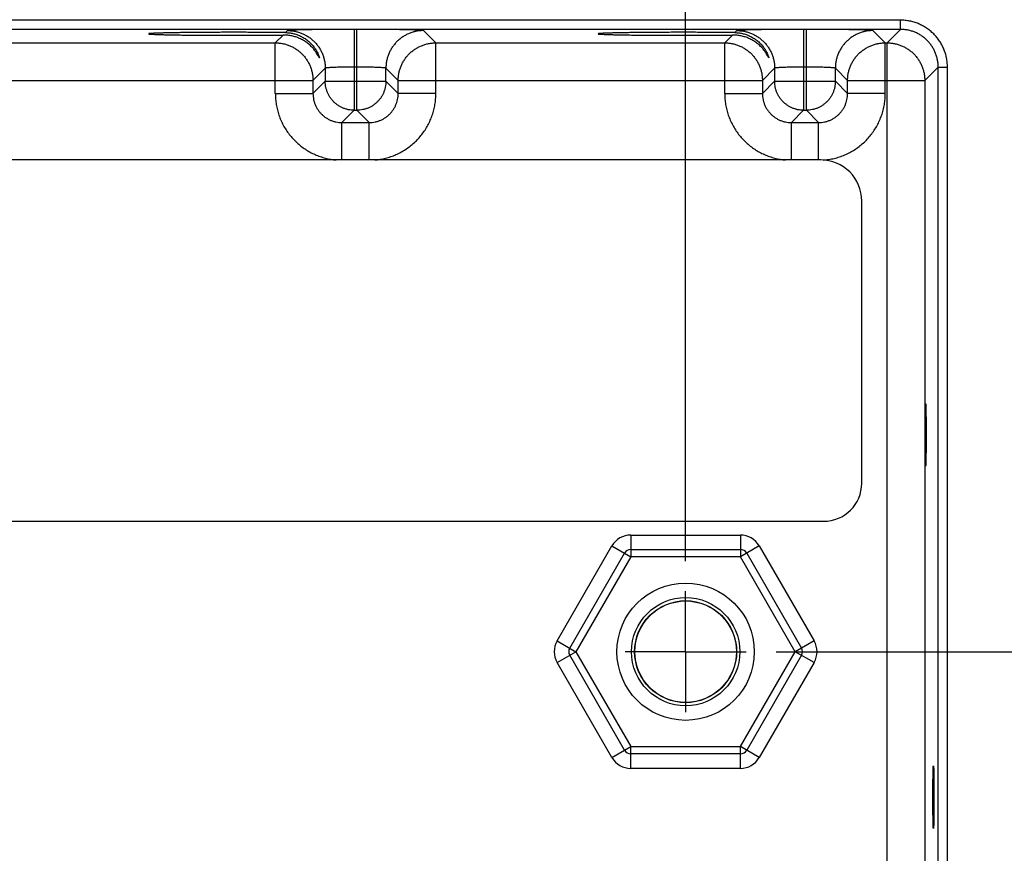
# Model space of a CAD drawing. Header units: inches. Extents: x 0 to 34, y 0 to 22.
# Tile 79 of 83: x 26.7 to 28.7, y 15.6 to 17.4. Entities that reach past the tile are written whole.
import ezdxf

# ---------------------------------------------------------------- set-up
doc = ezdxf.new("R2010")
doc.units = ezdxf.units.IN
doc.header["$LTSCALE"] = 1.87
doc.header["$MEASUREMENT"] = 0
doc.linetypes.add('CENTER', pattern=[0.6, 0.375, -0.075, 0.075, -0.075])
doc.layers.get('0').update_dxf_attribs({"linetype": 'CONTINUOUS'})
doc.layers.add('DEFAULT_1', color=7, linetype='CENTER')
doc.layers.add('DIMENSIONS', color=7, linetype='CONTINUOUS')
doc.styles.get("Standard").update_dxf_attribs({"font": 'txt', "width": 0.8})
doc.dimstyles.new('DIMSTYLE_1', dxfattribs={"dimtxt": 0.125, "dimasz": 0.18, "dimexe": 0.18, "dimexo": 0.0625, "dimgap": 0.09, "dimtad": 0, "dimtih": 1, "dimtoh": 1, "dimdec": 3, "dimzin": 4, "dimdsep": 46, "dimtxsty": 'STANDARD', "dimblk": '_FILLED', "dimblk1": '_FILLED', "dimblk2": '_FILLED', "dimcen": 0.09, "dimadec": 0, "dimazin": 0, "dimtp": 0.01, "dimtm": 0.01, "dimtfac": 1, "dimtdec": 3, "dimtofl": 0, "dimtmove": 0, "dimatfit": 3, "dimldrblk": '_FILLED', "dimfxl": 1, "dimtolj": 1, "dimtzin": 4, "dimarcsym": 0})

# ---------------------------------------------------------------- blocks, each defined once
blk = doc.blocks.new('_FILLED')
at = {"color": 0, "linetype": 'BYBLOCK'}
blk.add_solid([(0, 0), (-1, 0.174), (-1, -0.174)], dxfattribs=at)
blk = doc.blocks.new('*D5')
at = {"layer": 'DIMENSIONS', "color": 2, "linetype": 'CONTINUOUS'}
for p, q in [((21.5825, 16.2534), (21.5825, 19.6002)), ((28.0825, 16.2534), (28.0825, 19.6002)), ((21.5825, 19.4752), (24.9569, 19.4752)), ((28.0825, 19.4752), (26.4069, 19.4752))]:
    blk.add_line(p, q, dxfattribs=at)
at = {"layer": 'DIMENSIONS', "color": 2, "linetype": 'CONTINUOUS', "xscale": 0.18, "yscale": 0.18, "zscale": 0.18, "rotation": 180}
blk.add_blockref('_FILLED', (21.5825, 19.4752), dxfattribs=at)
at = {"layer": 'DIMENSIONS', "color": 2, "linetype": 'CONTINUOUS', "xscale": 0.18, "yscale": 0.18, "zscale": 0.18}
blk.add_blockref('_FILLED', (28.0825, 19.4752), dxfattribs=at)
at = {"layer": 'DIMENSIONS', "color": 2, "linetype": 'CONTINUOUS', "width": 0.8}
for s, p in [('[', (25.6444, 19.4127)), (']', (26.2444, 19.4127)), ('6.500', (25.0194, 19.4127)), ('165.1', (25.7444, 19.4127))]:
    blk.add_text(s, height=0.125, dxfattribs=at).set_placement(p)
blk = doc.blocks.new('*D6')
at = {"layer": 'DIMENSIONS', "color": 2, "linetype": 'CONTINUOUS'}
for p, q in [((28.0825, 16.2534), (28.0825, 18.1608)), ((28.8315, 17.4471), (28.8315, 18.1608)), ((28.0825, 18.0358), (27.7225, 18.0358)), ((28.8315, 18.0358), (29.2954, 18.0358))]:
    blk.add_line(p, q, dxfattribs=at)
at = {"layer": 'DIMENSIONS', "color": 2, "linetype": 'CONTINUOUS', "xscale": 0.18, "yscale": 0.18, "zscale": 0.18}
blk.add_blockref('_FILLED', (28.0825, 18.0358), dxfattribs=at)
at = {"layer": 'DIMENSIONS', "color": 2, "linetype": 'CONTINUOUS', "xscale": 0.18, "yscale": 0.18, "zscale": 0.18, "rotation": 180}
blk.add_blockref('_FILLED', (28.8315, 18.0358), dxfattribs=at)
at = {"layer": 'DIMENSIONS', "color": 2, "linetype": 'CONTINUOUS', "width": 0.8}
for s, p in [('.749', (29.3579, 17.9733)), ('[', (29.8829, 17.9733)), ('19.02', (29.9829, 17.9733)), (']', (30.4829, 17.9733))]:
    blk.add_text(s, height=0.125, dxfattribs=at).set_placement(p)
blk = doc.blocks.new('*D7')
at = {"layer": 'DIMENSIONS', "color": 2, "linetype": 'CONTINUOUS'}
for p, q in [((29.7011, 16.0658), (29.7011, 16.4693)), ((29.7011, 16.4693), (29.8186, 16.4693)), ((28.2701, 16.0658), (29.8261, 16.0658)), ((28.765, 14.0306), (29.8261, 14.0306)), ((29.7011, 14.0306), (29.7011, 13.6706))]:
    blk.add_line(p, q, dxfattribs=at)
at = {"layer": 'DIMENSIONS', "color": 2, "linetype": 'CONTINUOUS', "xscale": 0.18, "yscale": 0.18, "zscale": 0.18}
for p, rotation in [((29.7011, 16.0658), 270), ((29.7011, 14.0306), 90)]:
    blk.add_blockref('_FILLED', p, dxfattribs=dict(at, rotation=rotation))
at = {"layer": 'DIMENSIONS', "color": 2, "linetype": 'CONTINUOUS', "width": 0.8}
for s, p in [('2.035', (29.8811, 16.4068)), ('[', (30.5061, 16.4068)), ('51.7', (30.6061, 16.4068)), (']', (31.0061, 16.4068))]:
    blk.add_text(s, height=0.125, dxfattribs=at).set_placement(p)

msp = doc.modelspace()

# ---------------------------------------------------------------- linework, layer by layer
at = {"color": 7, "linetype": 'CONTINUOUS'}
for p, q in [((28.5272, 17.373), (21.1368, 17.373)), ((28.5272, 17.354), (28.5272, 17.373)), ((28.5272, 17.354), (21.1368, 17.354)), ((27.2495, 17.3423), (27.2334, 17.3262)), ((27.2587, 17.3515), (27.2545, 17.3473)), ((27.4023, 17.3539), (27.3967, 17.3539)), ((27.3967, 17.3539), (27.3967, 17.1865)), ((27.4023, 17.1865), (27.4023, 17.3539)), ((27.5656, 17.3262), (27.5402, 17.3515)), ((28.1795, 17.3423), (28.1634, 17.3262)), ((28.1887, 17.3515), (28.1845, 17.3473)), ((28.3323, 17.3539), (28.3267, 17.3539)), ((28.3267, 17.3539), (28.3267, 17.1865)), ((28.3323, 17.1865), (28.3323, 17.3539)), ((28.4956, 17.3262), (28.4702, 17.3515)), ((28.5272, 17.354), (28.4994, 17.3262)), ((26.6356, 17.3262), (27.2334, 17.3262)), ((27.2334, 17.2211), (27.2334, 17.3262)), ((27.5656, 17.3262), (28.1634, 17.3262)), ((27.5656, 17.2211), (27.5656, 17.3262)), ((28.1634, 17.2211), (28.1634, 17.3262)), ((28.4956, 17.3262), (28.4994, 17.3262)), ((28.4956, 17.2211), (28.4956, 17.3262)), ((28.4994, 14.2034), (28.4994, 17.3262)), ((27.3367, 17.2735), (27.3113, 17.2482)), ((27.3367, 17.2735), (27.3367, 17.2465)), ((27.4023, 17.2759), (27.3967, 17.2759)), ((27.4623, 17.2465), (27.4623, 17.2735)), ((27.4876, 17.2482), (27.4623, 17.2735)), ((28.2667, 17.2735), (28.2413, 17.2482)), ((28.2667, 17.2735), (28.2667, 17.2465)), ((28.3323, 17.2759), (28.3267, 17.2759)), ((28.3923, 17.2465), (28.3923, 17.2735)), ((28.4176, 17.2482), (28.3923, 17.2735)), ((28.6052, 17.276), (28.5773, 17.2482)), ((28.6052, 17.276), (28.6242, 17.276)), ((28.6052, 14.2536), (28.6052, 17.276)), ((28.6242, 14.2536), (28.6242, 17.276)), ((26.5576, 17.2482), (27.3113, 17.2482)), ((27.3113, 17.2482), (27.3113, 17.2211)), ((27.3367, 17.2465), (27.3113, 17.2211)), ((27.3367, 17.2465), (27.4623, 17.2465)), ((27.4623, 17.2465), (27.4876, 17.2211)), ((27.4876, 17.2482), (28.2413, 17.2482)), ((27.4876, 17.2211), (27.4876, 17.2482)), ((28.2413, 17.2482), (28.2413, 17.2211)), ((28.2667, 17.2465), (28.2413, 17.2211)), ((28.2667, 17.2465), (28.3923, 17.2465)), ((28.3923, 17.2465), (28.4176, 17.2211)), ((28.4176, 17.2482), (28.5773, 17.2482)), ((28.4176, 17.2211), (28.4176, 17.2482)), ((28.5773, 17.2482), (28.5773, 14.2814)), ((27.2334, 17.2211), (27.3113, 17.2211)), ((27.5656, 17.2211), (27.4876, 17.2211)), ((28.1634, 17.2211), (28.2413, 17.2211)), ((28.4956, 17.2211), (28.4176, 17.2211)), ((27.3967, 17.1865), (27.3713, 17.1612)), ((27.3967, 17.1865), (27.4023, 17.1865)), ((27.4023, 17.1865), (27.4276, 17.1612)), ((28.3267, 17.1865), (28.3013, 17.1612)), ((28.3267, 17.1865), (28.3323, 17.1865)), ((28.3323, 17.1865), (28.3576, 17.1612)), ((27.3713, 17.1612), (27.4276, 17.1612)), ((27.3713, 17.0837), (27.3713, 17.1612)), ((27.4276, 17.0837), (27.4276, 17.1612)), ((28.3013, 17.1612), (28.3576, 17.1612)), ((28.3013, 17.0837), (28.3013, 17.1612)), ((28.3576, 17.0837), (28.3576, 17.1612)), ((28.3619, 17.0837), (21.2879, 17.0837)), ((28.4469, 16.4147), (28.4469, 16.9987)), ((21.2879, 16.3357), (28.3679, 16.3357)), ((27.969, 16.3073), (28.1959, 16.3073)), ((27.969, 16.3073), (27.969, 16.2623)), ((28.1959, 16.3073), (28.1959, 16.2623)), ((27.8166, 16.0883), (27.9301, 16.2848)), ((27.9301, 16.2848), (27.969, 16.2623)), ((28.2349, 16.2848), (28.1959, 16.2623)), ((28.2349, 16.2848), (28.3484, 16.0883)), ((27.8426, 16.0733), (27.956, 16.2698)), ((27.969, 16.2623), (27.8556, 16.0658)), ((27.969, 16.2773), (28.1959, 16.2773)), ((28.1959, 16.2623), (27.969, 16.2623)), ((28.3094, 16.0658), (28.1959, 16.2623)), ((28.2089, 16.2698), (28.3224, 16.0733)), ((27.8166, 16.0883), (27.8556, 16.0658)), ((28.3484, 16.0883), (28.3094, 16.0658)), ((27.8166, 16.0433), (27.8556, 16.0658)), ((27.956, 15.8618), (27.8426, 16.0583)), ((27.8556, 16.0658), (27.969, 15.8693)), ((28.1959, 15.8693), (28.3094, 16.0658)), ((28.3224, 16.0583), (28.2089, 15.8618)), ((28.3484, 16.0433), (28.3094, 16.0658)), ((27.9301, 15.8468), (27.8166, 16.0433)), ((28.3484, 16.0433), (28.2349, 15.8468)), ((27.9301, 15.8468), (27.969, 15.8693)), ((27.969, 15.8693), (28.1959, 15.8693)), ((27.969, 15.8243), (27.969, 15.8693)), ((28.1959, 15.8543), (27.969, 15.8543)), ((28.2349, 15.8468), (28.1959, 15.8693)), ((28.1959, 15.8243), (28.1959, 15.8693)), ((28.1959, 15.8243), (27.969, 15.8243))]:
    msp.add_line(p, q, dxfattribs=at)
for radius in [0.1421, 0.1121, 0.1055, 0.105]:
    msp.add_circle((28.0825, 16.0658), radius, dxfattribs=at)
for centre, radius, start, end in [((28.3619, 16.9987), 0.085, 0, 90), ((28.3679, 16.4147), 0.079, 270, 360), ((27.969, 16.2623), 0.045, 90, 150), ((28.1959, 16.2623), 0.045, 30, 90), ((27.969, 16.2623), 0.015, 90, 150), ((28.1959, 16.2623), 0.015, 30, 90), ((27.8556, 16.0658), 0.045, 150, 210), ((28.3094, 16.0658), 0.045, 330, 30), ((27.8556, 16.0658), 0.015, 150, 210), ((28.3094, 16.0658), 0.015, 330, 30), ((27.969, 15.8693), 0.015, 210, 270), ((28.1959, 15.8693), 0.015, 270, 330), ((27.969, 15.8693), 0.045, 210, 270), ((28.1959, 15.8693), 0.045, 270, 330)]:
    msp.add_arc(centre, radius, start, end, dxfattribs=at)
for points, knots in [([(28.6242, 17.276), (28.6242, 17.2791), (28.6239, 17.2855), (28.6225, 17.2949), (28.6202, 17.3041), (28.6169, 17.3131), (28.6129, 17.3218), (28.608, 17.33), (28.6023, 17.3376), (28.5959, 17.3447), (28.5888, 17.3511), (28.5811, 17.3568), (28.573, 17.3617), (28.5643, 17.3658), (28.5553, 17.369), (28.5461, 17.3713), (28.5367, 17.3727), (28.5303, 17.373), (28.5272, 17.373)], [0, 0, 0, 0, 0.062067, 0.124517, 0.187145, 0.249756, 0.312294, 0.374846, 0.437423, 0.499989, 0.562555, 0.625133, 0.687684, 0.750222, 0.812837, 0.875472, 0.937929, 1, 1, 1, 1]), ([(27.1485, 17.3479), (27.1435, 17.3479), (27.1335, 17.3479), (27.1186, 17.3479), (27.104, 17.3478), (27.0896, 17.3477), (27.0757, 17.3476), (27.0623, 17.3475), (27.0495, 17.3474), (27.0375, 17.3472), (27.0262, 17.3471), (27.0158, 17.3469), (27.0064, 17.3467), (26.998, 17.3464), (26.9907, 17.3462), (26.9845, 17.346), (26.9796, 17.3457), (26.9756, 17.3456), (26.9735, 17.345), (26.9715, 17.3453), (26.9715, 17.3449), (26.9715, 17.3448)], [0, 0, 0, 0, 0.084771, 0.168958, 0.251877, 0.333051, 0.411747, 0.487563, 0.559784, 0.628055, 0.691735, 0.75049, 0.803802, 0.851351, 0.892764, 0.927743, 0.956061, 0.977486, 0.991911, 0.999255, 1, 1, 1, 1]), ([(26.9715, 17.3448), (26.9715, 17.3448), (26.9715, 17.3443), (26.9735, 17.3446), (26.9756, 17.344), (26.9796, 17.3439), (26.9845, 17.3436), (26.9907, 17.3434), (26.998, 17.3432), (27.0064, 17.343), (27.0158, 17.3428), (27.0262, 17.3426), (27.0375, 17.3424), (27.0495, 17.3422), (27.0623, 17.3421), (27.0757, 17.342), (27.0896, 17.3419), (27.104, 17.3418), (27.1186, 17.3418), (27.1335, 17.3417), (27.1435, 17.3417), (27.1485, 17.3417)], [0, 0, 0, 0, 0.000737, 0.00808, 0.022506, 0.043931, 0.07225, 0.107228, 0.148642, 0.196191, 0.249504, 0.308259, 0.37194, 0.440211, 0.512433, 0.58825, 0.666946, 0.748121, 0.83104, 0.915228, 1, 1, 1, 1]), ([(27.2545, 17.3473), (27.2506, 17.3473), (27.2426, 17.3474), (27.2303, 17.3476), (27.2175, 17.3477), (27.2042, 17.3477), (27.1906, 17.3478), (27.1767, 17.3479), (27.1626, 17.3479), (27.1532, 17.3479), (27.1485, 17.3479)], [0, 0, 0, 0, 0.110473, 0.226659, 0.347811, 0.47315, 0.601874, 0.733154, 0.866147, 1, 1, 1, 1]), ([(27.1485, 17.3417), (27.153, 17.3417), (27.1619, 17.3417), (27.1752, 17.3417), (27.1884, 17.3418), (27.2013, 17.3419), (27.2139, 17.3419), (27.2262, 17.342), (27.238, 17.3421), (27.2457, 17.3422), (27.2495, 17.3423)], [0, 0, 0, 0, 0.132874, 0.264986, 0.395575, 0.523894, 0.649204, 0.770786, 0.887942, 1, 1, 1, 1]), ([(27.3248, 17.2949), (27.3248, 17.2948), (27.3247, 17.2947), (27.3242, 17.2953), (27.3238, 17.2963), (27.3226, 17.2983), (27.3211, 17.3013), (27.3186, 17.3053), (27.3152, 17.3102), (27.3105, 17.316), (27.3044, 17.322), (27.2973, 17.3276), (27.2897, 17.3324), (27.2817, 17.3362), (27.2736, 17.339), (27.2655, 17.341), (27.2575, 17.3421), (27.2521, 17.3423), (27.2495, 17.3423)], [0, 0, 0, 0, 0.002218, 0.005786, 0.018267, 0.041385, 0.077113, 0.126205, 0.189543, 0.269595, 0.363369, 0.460937, 0.556625, 0.65021, 0.741211, 0.829714, 0.915876, 1, 1, 1, 1]), ([(27.2545, 17.3473), (27.257, 17.3473), (27.2622, 17.3469), (27.27, 17.3456), (27.2778, 17.3434), (27.2855, 17.3403), (27.2931, 17.3361), (27.3004, 17.331), (27.3071, 17.325), (27.3127, 17.3185), (27.317, 17.3124), (27.32, 17.3071), (27.3221, 17.3027), (27.3234, 17.2995), (27.3243, 17.2969), (27.3246, 17.2959), (27.3248, 17.295), (27.3248, 17.2949)], [0, 0, 0, 0, 0.081733, 0.165608, 0.252026, 0.341266, 0.433564, 0.528599, 0.626415, 0.720689, 0.801248, 0.865679, 0.916622, 0.954664, 0.980681, 0.996099, 1, 1, 1, 1]), ([(27.3967, 17.3539), (27.3928, 17.3539), (27.3849, 17.3539), (27.3731, 17.3539), (27.3615, 17.3538), (27.3502, 17.3538), (27.3392, 17.3537), (27.3286, 17.3536), (27.3185, 17.3535), (27.309, 17.3534), (27.3002, 17.3532), (27.2921, 17.3531), (27.2848, 17.3529), (27.2783, 17.3527), (27.2727, 17.3525), (27.268, 17.3524), (27.2643, 17.3522), (27.2615, 17.352), (27.2598, 17.3517), (27.2589, 17.3517), (27.2587, 17.3515)], [0, 0, 0, 0, 0.085556, 0.170964, 0.255363, 0.337897, 0.417804, 0.494559, 0.567671, 0.636564, 0.700702, 0.759614, 0.812878, 0.86007, 0.900835, 0.934907, 0.962043, 0.981998, 0.994629, 1, 1, 1, 1]), ([(27.2587, 17.3515), (27.2613, 17.3515), (27.2664, 17.3513), (27.274, 17.3501), (27.2814, 17.3483), (27.2886, 17.3457), (27.2955, 17.3424), (27.3021, 17.3385), (27.3083, 17.3339), (27.3139, 17.3288), (27.3191, 17.3231), (27.3237, 17.3169), (27.3276, 17.3104), (27.3309, 17.3034), (27.3335, 17.2962), (27.3353, 17.2888), (27.3365, 17.2812), (27.3367, 17.2761), (27.3367, 17.2735)], [0, 0, 0, 0, 0.062495, 0.124992, 0.18749, 0.249991, 0.312492, 0.374995, 0.437498, 0.500001, 0.562505, 0.625008, 0.68751, 0.750011, 0.812511, 0.875009, 0.937505, 1, 1, 1, 1]), ([(27.5402, 17.3515), (27.5401, 17.3517), (27.5392, 17.3517), (27.5375, 17.352), (27.5347, 17.3522), (27.531, 17.3524), (27.5263, 17.3525), (27.5207, 17.3527), (27.5142, 17.3529), (27.5069, 17.3531), (27.4988, 17.3532), (27.4899, 17.3534), (27.4804, 17.3535), (27.4704, 17.3536), (27.4598, 17.3537), (27.4488, 17.3538), (27.4374, 17.3538), (27.4258, 17.3539), (27.4141, 17.3539), (27.4062, 17.3539), (27.4023, 17.3539)], [0, 0, 0, 0, 0.005371, 0.018002, 0.037957, 0.065093, 0.099165, 0.13993, 0.187122, 0.240386, 0.299298, 0.363436, 0.432329, 0.505441, 0.582195, 0.662103, 0.744637, 0.829035, 0.914444, 1, 1, 1, 1]), ([(27.5402, 17.3515), (27.5377, 17.3515), (27.5326, 17.3513), (27.525, 17.3501), (27.5176, 17.3483), (27.5104, 17.3457), (27.5034, 17.3424), (27.4969, 17.3385), (27.4907, 17.3339), (27.485, 17.3288), (27.4799, 17.3231), (27.4753, 17.3169), (27.4714, 17.3104), (27.4681, 17.3034), (27.4655, 17.2962), (27.4636, 17.2888), (27.4625, 17.2812), (27.4623, 17.2761), (27.4623, 17.2735)], [0, 0, 0, 0, 0.062495, 0.124992, 0.18749, 0.249991, 0.312492, 0.374995, 0.437498, 0.500001, 0.562505, 0.625008, 0.68751, 0.750011, 0.812511, 0.875009, 0.937505, 1, 1, 1, 1]), ([(28.0785, 17.3479), (28.0735, 17.3479), (28.0635, 17.3479), (28.0486, 17.3479), (28.034, 17.3478), (28.0196, 17.3477), (28.0057, 17.3476), (27.9923, 17.3475), (27.9795, 17.3474), (27.9675, 17.3472), (27.9562, 17.3471), (27.9458, 17.3469), (27.9364, 17.3467), (27.928, 17.3464), (27.9207, 17.3462), (27.9145, 17.346), (27.9096, 17.3457), (27.9056, 17.3456), (27.9035, 17.345), (27.9015, 17.3453), (27.9015, 17.3449), (27.9015, 17.3448)], [0, 0, 0, 0, 0.084771, 0.168958, 0.251877, 0.333051, 0.411747, 0.487563, 0.559784, 0.628055, 0.691735, 0.75049, 0.803802, 0.851351, 0.892764, 0.927743, 0.956061, 0.977486, 0.991911, 0.999255, 1, 1, 1, 1]), ([(27.9015, 17.3448), (27.9015, 17.3448), (27.9015, 17.3443), (27.9035, 17.3446), (27.9056, 17.344), (27.9096, 17.3439), (27.9145, 17.3436), (27.9207, 17.3434), (27.928, 17.3432), (27.9364, 17.343), (27.9458, 17.3428), (27.9562, 17.3426), (27.9675, 17.3424), (27.9795, 17.3422), (27.9923, 17.3421), (28.0057, 17.342), (28.0196, 17.3419), (28.034, 17.3418), (28.0486, 17.3418), (28.0635, 17.3417), (28.0735, 17.3417), (28.0785, 17.3417)], [0, 0, 0, 0, 0.000737, 0.00808, 0.022506, 0.043931, 0.07225, 0.107228, 0.148642, 0.196191, 0.249504, 0.308259, 0.37194, 0.440211, 0.512433, 0.58825, 0.666946, 0.748121, 0.83104, 0.915228, 1, 1, 1, 1]), ([(28.1845, 17.3473), (28.1806, 17.3473), (28.1726, 17.3474), (28.1603, 17.3476), (28.1475, 17.3477), (28.1342, 17.3477), (28.1206, 17.3478), (28.1067, 17.3479), (28.0926, 17.3479), (28.0832, 17.3479), (28.0785, 17.3479)], [0, 0, 0, 0, 0.110473, 0.226659, 0.347811, 0.47315, 0.601874, 0.733154, 0.866147, 1, 1, 1, 1]), ([(28.0785, 17.3417), (28.083, 17.3417), (28.0919, 17.3417), (28.1052, 17.3417), (28.1184, 17.3418), (28.1313, 17.3419), (28.1439, 17.3419), (28.1562, 17.342), (28.168, 17.3421), (28.1757, 17.3422), (28.1795, 17.3423)], [0, 0, 0, 0, 0.132874, 0.264986, 0.395575, 0.523894, 0.649204, 0.770786, 0.887942, 1, 1, 1, 1]), ([(28.2548, 17.2949), (28.2548, 17.2948), (28.2547, 17.2947), (28.2542, 17.2953), (28.2538, 17.2963), (28.2526, 17.2983), (28.2511, 17.3013), (28.2486, 17.3053), (28.2452, 17.3102), (28.2405, 17.316), (28.2344, 17.322), (28.2273, 17.3276), (28.2197, 17.3324), (28.2117, 17.3362), (28.2036, 17.339), (28.1955, 17.341), (28.1875, 17.3421), (28.1821, 17.3423), (28.1795, 17.3423)], [0, 0, 0, 0, 0.002218, 0.005786, 0.018267, 0.041385, 0.077113, 0.126205, 0.189543, 0.269595, 0.363369, 0.460937, 0.556625, 0.65021, 0.741211, 0.829714, 0.915876, 1, 1, 1, 1]), ([(28.1845, 17.3473), (28.187, 17.3473), (28.1922, 17.3469), (28.2, 17.3456), (28.2078, 17.3434), (28.2155, 17.3403), (28.2231, 17.3361), (28.2304, 17.331), (28.2371, 17.325), (28.2427, 17.3185), (28.247, 17.3124), (28.25, 17.3071), (28.2521, 17.3027), (28.2534, 17.2995), (28.2543, 17.2969), (28.2546, 17.2959), (28.2548, 17.295), (28.2548, 17.2949)], [0, 0, 0, 0, 0.081733, 0.165608, 0.252026, 0.341266, 0.433564, 0.528599, 0.626415, 0.720689, 0.801248, 0.865679, 0.916622, 0.954664, 0.980681, 0.996099, 1, 1, 1, 1]), ([(28.3267, 17.3539), (28.3228, 17.3539), (28.3149, 17.3539), (28.3031, 17.3539), (28.2915, 17.3538), (28.2802, 17.3538), (28.2692, 17.3537), (28.2586, 17.3536), (28.2485, 17.3535), (28.239, 17.3534), (28.2302, 17.3532), (28.2221, 17.3531), (28.2148, 17.3529), (28.2083, 17.3527), (28.2027, 17.3525), (28.198, 17.3524), (28.1943, 17.3522), (28.1915, 17.352), (28.1898, 17.3517), (28.1889, 17.3517), (28.1887, 17.3515)], [0, 0, 0, 0, 0.085556, 0.170964, 0.255363, 0.337897, 0.417804, 0.494559, 0.567671, 0.636564, 0.700702, 0.759614, 0.812878, 0.86007, 0.900835, 0.934907, 0.962043, 0.981998, 0.994629, 1, 1, 1, 1]), ([(28.1887, 17.3515), (28.1913, 17.3515), (28.1964, 17.3513), (28.204, 17.3501), (28.2114, 17.3483), (28.2186, 17.3457), (28.2255, 17.3424), (28.2321, 17.3385), (28.2383, 17.3339), (28.2439, 17.3288), (28.2491, 17.3231), (28.2537, 17.3169), (28.2576, 17.3104), (28.2609, 17.3034), (28.2635, 17.2962), (28.2653, 17.2888), (28.2665, 17.2812), (28.2667, 17.2761), (28.2667, 17.2735)], [0, 0, 0, 0, 0.062495, 0.124992, 0.18749, 0.249991, 0.312492, 0.374995, 0.437498, 0.500001, 0.562505, 0.625008, 0.68751, 0.750011, 0.812511, 0.875009, 0.937505, 1, 1, 1, 1]), ([(28.4702, 17.3515), (28.4701, 17.3517), (28.4692, 17.3517), (28.4675, 17.352), (28.4647, 17.3522), (28.461, 17.3524), (28.4563, 17.3525), (28.4507, 17.3527), (28.4442, 17.3529), (28.4369, 17.3531), (28.4288, 17.3532), (28.4199, 17.3534), (28.4104, 17.3535), (28.4004, 17.3536), (28.3898, 17.3537), (28.3788, 17.3538), (28.3674, 17.3538), (28.3558, 17.3539), (28.3441, 17.3539), (28.3362, 17.3539), (28.3323, 17.3539)], [0, 0, 0, 0, 0.005371, 0.018002, 0.037957, 0.065093, 0.099165, 0.13993, 0.187122, 0.240386, 0.299298, 0.363436, 0.432329, 0.505441, 0.582195, 0.662103, 0.744637, 0.829035, 0.914444, 1, 1, 1, 1]), ([(28.4702, 17.3515), (28.4677, 17.3515), (28.4626, 17.3513), (28.455, 17.3501), (28.4476, 17.3483), (28.4404, 17.3457), (28.4334, 17.3424), (28.4269, 17.3385), (28.4207, 17.3339), (28.415, 17.3288), (28.4099, 17.3231), (28.4053, 17.3169), (28.4014, 17.3104), (28.3981, 17.3034), (28.3955, 17.2962), (28.3936, 17.2888), (28.3925, 17.2812), (28.3923, 17.2761), (28.3923, 17.2735)], [0, 0, 0, 0, 0.062495, 0.124992, 0.18749, 0.249991, 0.312492, 0.374995, 0.437498, 0.500001, 0.562505, 0.625008, 0.68751, 0.750011, 0.812511, 0.875009, 0.937505, 1, 1, 1, 1]), ([(28.6052, 17.276), (28.6052, 17.2785), (28.6049, 17.2837), (28.6038, 17.2912), (28.6019, 17.2987), (28.5993, 17.3059), (28.5961, 17.3128), (28.5921, 17.3194), (28.5876, 17.3256), (28.5824, 17.3312), (28.5767, 17.3364), (28.5706, 17.3409), (28.564, 17.3449), (28.5571, 17.3482), (28.5499, 17.3507), (28.5424, 17.3526), (28.5348, 17.3537), (28.5297, 17.354), (28.5272, 17.354)], [0, 0, 0, 0, 0.062547, 0.125098, 0.187639, 0.250165, 0.312664, 0.375123, 0.437549, 0.499962, 0.562386, 0.624838, 0.687321, 0.749832, 0.812362, 0.874903, 0.937451, 1, 1, 1, 1]), ([(27.2334, 17.3262), (27.2359, 17.3262), (27.241, 17.3259), (27.2486, 17.3248), (27.256, 17.3229), (27.2633, 17.3203), (27.2702, 17.317), (27.2768, 17.3131), (27.2829, 17.3085), (27.2886, 17.3034), (27.2938, 17.2977), (27.2983, 17.2915), (27.3023, 17.2849), (27.3055, 17.278), (27.3081, 17.2708), (27.31, 17.2633), (27.3111, 17.2558), (27.3113, 17.2507), (27.3113, 17.2482)], [0, 0, 0, 0, 0.062551, 0.125107, 0.187665, 0.250224, 0.312782, 0.375338, 0.437901, 0.50047, 0.563022, 0.625555, 0.688082, 0.750664, 0.813229, 0.875628, 0.937844, 1, 1, 1, 1]), ([(27.4876, 17.2482), (27.4876, 17.2507), (27.4879, 17.2558), (27.489, 17.2634), (27.4909, 17.2709), (27.4935, 17.2781), (27.4968, 17.285), (27.5007, 17.2916), (27.5053, 17.2978), (27.5104, 17.3034), (27.5161, 17.3086), (27.5223, 17.3131), (27.5289, 17.3171), (27.5358, 17.3204), (27.543, 17.3229), (27.5504, 17.3248), (27.558, 17.3259), (27.5631, 17.3262), (27.5656, 17.3262)], [0, 0, 0, 0, 0.062551, 0.125107, 0.187665, 0.250224, 0.312782, 0.375338, 0.437901, 0.50047, 0.563022, 0.625555, 0.688082, 0.750664, 0.813229, 0.875628, 0.937844, 1, 1, 1, 1]), ([(28.1634, 17.3262), (28.1659, 17.3262), (28.171, 17.3259), (28.1786, 17.3248), (28.186, 17.3229), (28.1933, 17.3203), (28.2002, 17.317), (28.2068, 17.3131), (28.2129, 17.3085), (28.2186, 17.3034), (28.2238, 17.2977), (28.2283, 17.2915), (28.2323, 17.2849), (28.2355, 17.278), (28.2381, 17.2708), (28.24, 17.2633), (28.2411, 17.2558), (28.2413, 17.2507), (28.2413, 17.2482)], [0, 0, 0, 0, 0.062551, 0.125107, 0.187665, 0.250224, 0.312782, 0.375338, 0.437901, 0.50047, 0.563022, 0.625555, 0.688082, 0.750664, 0.813229, 0.875628, 0.937844, 1, 1, 1, 1]), ([(28.4176, 17.2482), (28.4176, 17.2507), (28.4179, 17.2558), (28.419, 17.2634), (28.4209, 17.2709), (28.4235, 17.2781), (28.4268, 17.285), (28.4307, 17.2916), (28.4353, 17.2978), (28.4404, 17.3034), (28.4461, 17.3086), (28.4523, 17.3131), (28.4589, 17.3171), (28.4658, 17.3204), (28.473, 17.3229), (28.4804, 17.3248), (28.488, 17.3259), (28.4931, 17.3262), (28.4956, 17.3262)], [0, 0, 0, 0, 0.062551, 0.125107, 0.187665, 0.250224, 0.312782, 0.375338, 0.437901, 0.50047, 0.563022, 0.625555, 0.688082, 0.750664, 0.813229, 0.875628, 0.937844, 1, 1, 1, 1]), ([(28.4994, 17.3262), (28.5019, 17.3262), (28.507, 17.3259), (28.5146, 17.3248), (28.522, 17.3229), (28.5293, 17.3203), (28.5362, 17.317), (28.5428, 17.3131), (28.5489, 17.3085), (28.5546, 17.3034), (28.5598, 17.2977), (28.5643, 17.2915), (28.5683, 17.2849), (28.5715, 17.278), (28.5741, 17.2708), (28.576, 17.2633), (28.5771, 17.2558), (28.5773, 17.2507), (28.5773, 17.2482)], [0, 0, 0, 0, 0.062508, 0.125059, 0.187618, 0.250181, 0.312746, 0.375311, 0.437881, 0.500457, 0.563017, 0.625559, 0.688095, 0.750688, 0.813262, 0.875668, 0.937885, 1, 1, 1, 1]), ([(27.3967, 17.2759), (27.3945, 17.2759), (27.3901, 17.2759), (27.3836, 17.2759), (27.3772, 17.2758), (27.3711, 17.2757), (27.3652, 17.2756), (27.3598, 17.2754), (27.3548, 17.2752), (27.3504, 17.275), (27.3465, 17.2748), (27.3432, 17.2746), (27.3406, 17.2744), (27.3386, 17.2741), (27.3375, 17.2739), (27.3368, 17.2737), (27.3367, 17.2735)], [0, 0, 0, 0, 0.110411, 0.219468, 0.325841, 0.428224, 0.525361, 0.616062, 0.699215, 0.7738, 0.838903, 0.893732, 0.937627, 0.970082, 0.990795, 1, 1, 1, 1]), ([(27.4623, 17.2735), (27.4622, 17.2737), (27.4615, 17.2739), (27.4604, 17.2741), (27.4584, 17.2744), (27.4558, 17.2746), (27.4525, 17.2748), (27.4486, 17.275), (27.4441, 17.2752), (27.4392, 17.2754), (27.4337, 17.2756), (27.4279, 17.2757), (27.4218, 17.2758), (27.4154, 17.2759), (27.4089, 17.2759), (27.4045, 17.2759), (27.4023, 17.2759)], [0, 0, 0, 0, 0.009205, 0.029918, 0.062373, 0.106268, 0.161097, 0.2262, 0.300785, 0.383938, 0.474639, 0.571776, 0.674159, 0.780532, 0.889589, 1, 1, 1, 1]), ([(28.3267, 17.2759), (28.3245, 17.2759), (28.3201, 17.2759), (28.3136, 17.2759), (28.3072, 17.2758), (28.3011, 17.2757), (28.2952, 17.2756), (28.2898, 17.2754), (28.2848, 17.2752), (28.2804, 17.275), (28.2765, 17.2748), (28.2732, 17.2746), (28.2706, 17.2744), (28.2686, 17.2741), (28.2675, 17.2739), (28.2668, 17.2737), (28.2667, 17.2735)], [0, 0, 0, 0, 0.110411, 0.219468, 0.325841, 0.428224, 0.525361, 0.616062, 0.699215, 0.7738, 0.838903, 0.893732, 0.937627, 0.970082, 0.990795, 1, 1, 1, 1]), ([(28.3923, 17.2735), (28.3922, 17.2737), (28.3915, 17.2739), (28.3904, 17.2741), (28.3884, 17.2744), (28.3858, 17.2746), (28.3825, 17.2748), (28.3786, 17.275), (28.3741, 17.2752), (28.3692, 17.2754), (28.3637, 17.2756), (28.3579, 17.2757), (28.3518, 17.2758), (28.3454, 17.2759), (28.3389, 17.2759), (28.3345, 17.2759), (28.3323, 17.2759)], [0, 0, 0, 0, 0.009205, 0.029918, 0.062373, 0.106268, 0.161097, 0.2262, 0.300785, 0.383938, 0.474639, 0.571776, 0.674159, 0.780532, 0.889589, 1, 1, 1, 1]), ([(27.3967, 17.1865), (27.3946, 17.1865), (27.3905, 17.1867), (27.3843, 17.1877), (27.3782, 17.1893), (27.3723, 17.1916), (27.3667, 17.1944), (27.3614, 17.1979), (27.3565, 17.2018), (27.3521, 17.2063), (27.3481, 17.2112), (27.3447, 17.2164), (27.3418, 17.2221), (27.3396, 17.2279), (27.3379, 17.234), (27.3369, 17.2402), (27.3367, 17.2444), (27.3367, 17.2465)], [0, 0, 0, 0, 0.0663, 0.13268, 0.199274, 0.266031, 0.332762, 0.399456, 0.466167, 0.5329, 0.599638, 0.666366, 0.733094, 0.799823, 0.866552, 0.933279, 1, 1, 1, 1]), ([(27.4623, 17.2465), (27.4623, 17.2444), (27.462, 17.2403), (27.4611, 17.2341), (27.4594, 17.228), (27.4572, 17.2221), (27.4543, 17.2165), (27.4509, 17.2112), (27.447, 17.2063), (27.4425, 17.2019), (27.4376, 17.1979), (27.4323, 17.1945), (27.4267, 17.1916), (27.4209, 17.1894), (27.4148, 17.1877), (27.4086, 17.1867), (27.4044, 17.1865), (27.4023, 17.1865)], [0, 0, 0, 0, 0.0663, 0.13268, 0.199274, 0.266031, 0.332762, 0.399456, 0.466167, 0.5329, 0.599638, 0.666366, 0.733094, 0.799823, 0.866552, 0.933279, 1, 1, 1, 1]), ([(28.3267, 17.1865), (28.3246, 17.1865), (28.3205, 17.1867), (28.3143, 17.1877), (28.3082, 17.1893), (28.3023, 17.1916), (28.2967, 17.1944), (28.2914, 17.1979), (28.2865, 17.2018), (28.2821, 17.2063), (28.2781, 17.2112), (28.2747, 17.2164), (28.2718, 17.2221), (28.2696, 17.2279), (28.2679, 17.234), (28.2669, 17.2402), (28.2667, 17.2444), (28.2667, 17.2465)], [0, 0, 0, 0, 0.0663, 0.13268, 0.199274, 0.266031, 0.332762, 0.399456, 0.466167, 0.5329, 0.599638, 0.666366, 0.733094, 0.799823, 0.866552, 0.933279, 1, 1, 1, 1]), ([(28.3923, 17.2465), (28.3923, 17.2444), (28.392, 17.2403), (28.3911, 17.2341), (28.3894, 17.228), (28.3872, 17.2221), (28.3843, 17.2165), (28.3809, 17.2112), (28.377, 17.2063), (28.3725, 17.2019), (28.3676, 17.1979), (28.3623, 17.1945), (28.3567, 17.1916), (28.3509, 17.1894), (28.3448, 17.1877), (28.3386, 17.1867), (28.3344, 17.1865), (28.3323, 17.1865)], [0, 0, 0, 0, 0.0663, 0.13268, 0.199274, 0.266031, 0.332762, 0.399456, 0.466167, 0.5329, 0.599638, 0.666366, 0.733094, 0.799823, 0.866552, 0.933279, 1, 1, 1, 1]), ([(27.2334, 17.2211), (27.2334, 17.2174), (27.2337, 17.2098), (27.2351, 17.1986), (27.2374, 17.1874), (27.2406, 17.1765), (27.2447, 17.1659), (27.2497, 17.1556), (27.2555, 17.1458), (27.2621, 17.1365), (27.2695, 17.1278), (27.2775, 17.1197), (27.2862, 17.1124), (27.2955, 17.1057), (27.3052, 17.0998), (27.3155, 17.0948), (27.3261, 17.0906), (27.337, 17.0873), (27.3481, 17.085), (27.3557, 17.084), (27.3594, 17.0837)], [0, 0, 0, 0, 0.055117, 0.11053, 0.166126, 0.221779, 0.277381, 0.332944, 0.388521, 0.444119, 0.499713, 0.5553, 0.610893, 0.666491, 0.722069, 0.777629, 0.833234, 0.888907, 0.944539, 1, 1, 1, 1]), ([(27.3113, 17.2211), (27.3113, 17.2191), (27.3116, 17.2149), (27.3125, 17.2086), (27.3142, 17.2026), (27.3164, 17.1967), (27.3193, 17.1911), (27.3227, 17.1858), (27.3267, 17.1809), (27.3311, 17.1765), (27.336, 17.1725), (27.3413, 17.1691), (27.3469, 17.1662), (27.3527, 17.164), (27.3588, 17.1624), (27.365, 17.1614), (27.3692, 17.1612), (27.3713, 17.1612)], [0, 0, 0, 0, 0.066723, 0.13342, 0.200102, 0.266766, 0.333415, 0.400053, 0.466685, 0.533314, 0.599946, 0.666585, 0.733233, 0.799898, 0.866579, 0.933279, 1, 1, 1, 1]), ([(27.4276, 17.1612), (27.4297, 17.1612), (27.4339, 17.1614), (27.4401, 17.1624), (27.4462, 17.164), (27.4521, 17.1662), (27.4577, 17.1691), (27.463, 17.1725), (27.4679, 17.1765), (27.4723, 17.1809), (27.4763, 17.1858), (27.4797, 17.1911), (27.4825, 17.1967), (27.4848, 17.2026), (27.4864, 17.2086), (27.4874, 17.2149), (27.4876, 17.2191), (27.4876, 17.2211)], [0, 0, 0, 0, 0.066723, 0.13342, 0.200102, 0.266766, 0.333415, 0.400053, 0.466685, 0.533314, 0.599946, 0.666585, 0.733233, 0.799898, 0.866579, 0.933279, 1, 1, 1, 1]), ([(27.439, 17.0837), (27.4428, 17.084), (27.4504, 17.0849), (27.4615, 17.0872), (27.4725, 17.0905), (27.4831, 17.0946), (27.4934, 17.0997), (27.5032, 17.1055), (27.5125, 17.1122), (27.5212, 17.1195), (27.5293, 17.1276), (27.5367, 17.1363), (27.5433, 17.1456), (27.5492, 17.1555), (27.5542, 17.1657), (27.5583, 17.1764), (27.5616, 17.1873), (27.5639, 17.1985), (27.5653, 17.2098), (27.5656, 17.2174), (27.5656, 17.2211)], [0, 0, 0, 0, 0.055411, 0.111009, 0.166663, 0.222265, 0.277828, 0.333406, 0.389004, 0.444599, 0.500186, 0.55578, 0.611378, 0.666954, 0.722515, 0.778124, 0.833797, 0.889422, 0.944866, 1, 1, 1, 1]), ([(28.1634, 17.2211), (28.1634, 17.2174), (28.1637, 17.2098), (28.1651, 17.1986), (28.1674, 17.1874), (28.1706, 17.1765), (28.1747, 17.1659), (28.1797, 17.1556), (28.1855, 17.1458), (28.1921, 17.1365), (28.1995, 17.1278), (28.2075, 17.1197), (28.2162, 17.1124), (28.2255, 17.1057), (28.2352, 17.0998), (28.2455, 17.0948), (28.2561, 17.0906), (28.267, 17.0873), (28.2781, 17.085), (28.2857, 17.084), (28.2894, 17.0837)], [0, 0, 0, 0, 0.055117, 0.11053, 0.166126, 0.221779, 0.277381, 0.332944, 0.388521, 0.444119, 0.499713, 0.5553, 0.610893, 0.666491, 0.722069, 0.777629, 0.833234, 0.888907, 0.944539, 1, 1, 1, 1]), ([(28.2413, 17.2211), (28.2413, 17.2191), (28.2416, 17.2149), (28.2425, 17.2086), (28.2442, 17.2026), (28.2464, 17.1967), (28.2493, 17.1911), (28.2527, 17.1858), (28.2567, 17.1809), (28.2611, 17.1765), (28.266, 17.1725), (28.2713, 17.1691), (28.2769, 17.1662), (28.2827, 17.164), (28.2888, 17.1624), (28.295, 17.1614), (28.2992, 17.1612), (28.3013, 17.1612)], [0, 0, 0, 0, 0.066723, 0.13342, 0.200102, 0.266766, 0.333415, 0.400053, 0.466685, 0.533314, 0.599946, 0.666585, 0.733233, 0.799898, 0.866579, 0.933279, 1, 1, 1, 1]), ([(28.3576, 17.1612), (28.3597, 17.1612), (28.3639, 17.1614), (28.3701, 17.1624), (28.3762, 17.164), (28.3821, 17.1662), (28.3877, 17.1691), (28.393, 17.1725), (28.3979, 17.1765), (28.4023, 17.1809), (28.4063, 17.1858), (28.4097, 17.1911), (28.4125, 17.1967), (28.4148, 17.2026), (28.4164, 17.2086), (28.4174, 17.2149), (28.4176, 17.2191), (28.4176, 17.2211)], [0, 0, 0, 0, 0.066723, 0.13342, 0.200102, 0.266766, 0.333415, 0.400053, 0.466685, 0.533314, 0.599946, 0.666585, 0.733233, 0.799898, 0.866579, 0.933279, 1, 1, 1, 1]), ([(28.3671, 17.0835), (28.3709, 17.0838), (28.3786, 17.0846), (28.3899, 17.0868), (28.401, 17.09), (28.4117, 17.094), (28.4222, 17.099), (28.4321, 17.1048), (28.4416, 17.1114), (28.4504, 17.1188), (28.4586, 17.1269), (28.4661, 17.1357), (28.4729, 17.145), (28.4788, 17.1549), (28.484, 17.1652), (28.4882, 17.176), (28.4915, 17.187), (28.4939, 17.1983), (28.4953, 17.2097), (28.4956, 17.2173), (28.4956, 17.2211)], [0, 0, 0, 0, 0.055363, 0.110942, 0.166596, 0.22221, 0.277779, 0.333356, 0.388957, 0.444557, 0.500148, 0.555745, 0.611347, 0.66693, 0.722494, 0.778103, 0.833779, 0.889411, 0.944861, 1, 1, 1, 1]), ([(28.579, 16.4498), (28.5789, 16.4498), (28.5789, 16.4506), (28.5787, 16.4515), (28.5786, 16.4535), (28.5785, 16.4561), (28.5784, 16.4594), (28.5783, 16.4633), (28.5782, 16.4678), (28.5781, 16.4729), (28.578, 16.4785), (28.578, 16.4845), (28.5779, 16.4909), (28.5779, 16.4975), (28.5779, 16.5043), (28.5779, 16.5113), (28.5779, 16.5183), (28.5779, 16.5253), (28.5779, 16.5321), (28.5779, 16.5388), (28.578, 16.5451), (28.578, 16.5511), (28.5781, 16.5567), (28.5782, 16.5618), (28.5783, 16.5663), (28.5784, 16.5702), (28.5785, 16.5735), (28.5786, 16.5761), (28.5787, 16.5781), (28.5789, 16.579), (28.5789, 16.5798), (28.579, 16.5798)], [0, 0, 0, 0, 0.003077, 0.011887, 0.026382, 0.04645, 0.071785, 0.102191, 0.137197, 0.176513, 0.219576, 0.265944, 0.315066, 0.366308, 0.419192, 0.472923, 0.527077, 0.580808, 0.633692, 0.684934, 0.734056, 0.780424, 0.823487, 0.862803, 0.897809, 0.928215, 0.95355, 0.973618, 0.988113, 0.996923, 1, 1, 1, 1]), ([(28.579, 16.5798), (28.5791, 16.5798), (28.5791, 16.579), (28.5793, 16.5781), (28.5793, 16.5761), (28.5795, 16.5735), (28.5796, 16.5702), (28.5797, 16.5663), (28.5798, 16.5618), (28.5799, 16.5567), (28.5799, 16.5511), (28.58, 16.5451), (28.58, 16.5388), (28.5801, 16.5321), (28.5801, 16.5253), (28.5801, 16.5183), (28.5801, 16.5113), (28.5801, 16.5043), (28.5801, 16.4975), (28.58, 16.4909), (28.58, 16.4845), (28.5799, 16.4785), (28.5799, 16.4729), (28.5798, 16.4678), (28.5797, 16.4633), (28.5796, 16.4594), (28.5795, 16.4561), (28.5793, 16.4535), (28.5793, 16.4515), (28.5791, 16.4506), (28.5791, 16.4498), (28.579, 16.4498)], [0, 0, 0, 0, 0.003077, 0.011887, 0.026382, 0.04645, 0.071785, 0.102191, 0.137197, 0.176513, 0.219576, 0.265944, 0.315066, 0.366308, 0.419192, 0.472923, 0.527077, 0.580808, 0.633692, 0.684934, 0.734056, 0.780424, 0.823487, 0.862803, 0.897809, 0.928215, 0.95355, 0.973618, 0.988113, 0.996923, 1, 1, 1, 1]), ([(28.5953, 15.6998), (28.5952, 15.6998), (28.5952, 15.7006), (28.595, 15.7015), (28.5949, 15.7035), (28.5948, 15.7061), (28.5947, 15.7094), (28.5946, 15.7133), (28.5945, 15.7178), (28.5944, 15.7229), (28.5944, 15.7285), (28.5943, 15.7345), (28.5943, 15.7409), (28.5942, 15.7475), (28.5942, 15.7543), (28.5942, 15.7613), (28.5942, 15.7683), (28.5942, 15.7753), (28.5942, 15.7821), (28.5943, 15.7888), (28.5943, 15.7951), (28.5944, 15.8011), (28.5944, 15.8067), (28.5945, 15.8118), (28.5946, 15.8163), (28.5947, 15.8202), (28.5948, 15.8235), (28.5949, 15.8261), (28.595, 15.8281), (28.5952, 15.829), (28.5952, 15.8298), (28.5953, 15.8298)], [0, 0, 0, 0, 0.003077, 0.011887, 0.026382, 0.04645, 0.071785, 0.102191, 0.137197, 0.176513, 0.219576, 0.265944, 0.315066, 0.366308, 0.419192, 0.472923, 0.527077, 0.580808, 0.633692, 0.684934, 0.734056, 0.780424, 0.823487, 0.862803, 0.897809, 0.928215, 0.95355, 0.973618, 0.988113, 0.996923, 1, 1, 1, 1]), ([(28.5953, 15.8298), (28.5954, 15.8298), (28.5954, 15.829), (28.5956, 15.8281), (28.5957, 15.8261), (28.5958, 15.8235), (28.5959, 15.8202), (28.596, 15.8163), (28.5961, 15.8118), (28.5962, 15.8067), (28.5963, 15.8011), (28.5963, 15.7951), (28.5964, 15.7888), (28.5964, 15.7821), (28.5964, 15.7753), (28.5964, 15.7683), (28.5964, 15.7613), (28.5964, 15.7543), (28.5964, 15.7475), (28.5964, 15.7409), (28.5963, 15.7345), (28.5963, 15.7285), (28.5962, 15.7229), (28.5961, 15.7178), (28.596, 15.7133), (28.5959, 15.7094), (28.5958, 15.7061), (28.5957, 15.7035), (28.5956, 15.7015), (28.5954, 15.7006), (28.5954, 15.6998), (28.5953, 15.6998)], [0, 0, 0, 0, 0.003077, 0.011887, 0.026382, 0.04645, 0.071785, 0.102191, 0.137197, 0.176513, 0.219576, 0.265944, 0.315066, 0.366308, 0.419192, 0.472923, 0.527077, 0.580808, 0.633692, 0.684934, 0.734056, 0.780424, 0.823487, 0.862803, 0.897809, 0.928215, 0.95355, 0.973618, 0.988113, 0.996923, 1, 1, 1, 1])]:
    msp.add_open_spline(points, degree=3, knots=knots, dxfattribs=at)
at = {"layer": 'DEFAULT_1', "color": 7, "linetype": 'CENTER'}
for q in [(28.0825, 16.1909), (27.9574, 16.0658), (28.2076, 16.0658), (28.0825, 15.9407)]:
    msp.add_line((28.0825, 16.0658), q, dxfattribs=at)

# ---------------------------------------------------------------- dimensions: what is measured, and where the dimension line sits
at = {"layer": 'DIMENSIONS', "color": 2, "linetype": 'CONTINUOUS'}
for base, p1, p2, picture, middle in [((28.0825, 19.4752), (21.5825, 16.2534), (28.0825, 16.2534), '*D5', (25.6819, 19.4752)), ((28.8315, 18.0358), (28.0825, 16.2534), (28.8315, 17.4471), '*D6', (29.9704, 18.0358))]:
    dim = msp.add_linear_dim(base=base, p1=p1, p2=p2, dimstyle='DIMSTYLE_1', dxfattribs=at)
    dim.commit()
    dim.dimension.update_dxf_attribs({"geometry": picture, "text_midpoint": middle, "dimtype": 160})
dim = msp.add_linear_dim(base=(29.7011, 14.0306), p1=(28.2701, 16.0658), p2=(28.765, 14.0306), angle=270, dimstyle='DIMSTYLE_1', dxfattribs=at)
dim.commit()
dim.dimension.update_dxf_attribs({"geometry": '*D7', "text_midpoint": (30.4936, 16.4693), "dimtype": 160})

doc.saveas('drawing.dxf')
